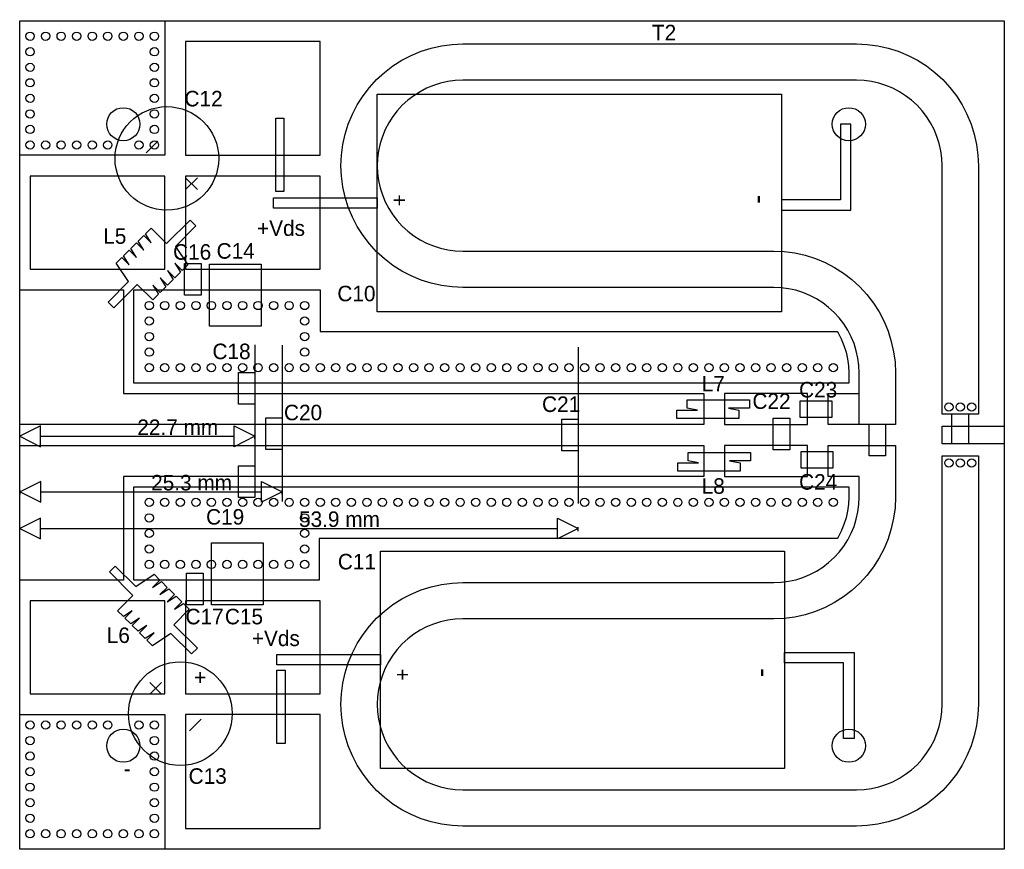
# Model space of a CAD drawing. Header units: millimetres. Extents: x -6.9 to 88.1, y -1.6 to 78.5.
import ezdxf

# ---------------------------------------------------------------- set-up
doc = ezdxf.new("R2010")
doc.units = ezdxf.units.MM
doc.header["$MEASUREMENT"] = 0
for name, color, linetype, true_color in [('bound', 3, 'Continuous', 0x00ff00), ('case_dimensions', 4, 'Continuous', 0x00ffff), ('cond', 3, 'Continuous', 0x00ff00), ('hole', 2, 'Continuous', 0xffff00), ('packages', 216, 'Continuous', 0x800080), ('pcvia1', 1, 'Continuous', 0xff0000), ('silk_screen', 5, 'Continuous', 0x0000ff), ('text', 176, 'Continuous', 0x000080)]:
    doc.layers.add(name, color=color, linetype=linetype, true_color=true_color)

# ---------------------------------------------------------------- blocks, each defined once
blk = doc.blocks.new('BLF188XR_Output_PCB_Comp_Rev1_ads_rflib__DIMLIN__layout_DL4')
at = {"layer": 'silk_screen'}
for points in [[(-26.95, 0.254), (-24.95, -0.746), (-24.95, 1.254)], [(26.95, 0.254), (24.95, -0.746), (24.95, 1.254)]]:
    blk.add_lwpolyline(points, close=True, dxfattribs=at)
for points in [[(-26.95, 0), (-26.95, 0.381)], [(-24.95, 0.254), (24.95, 0.254)], [(26.95, 0), (26.95, 0.381)]]:
    blk.add_lwpolyline(points, dxfattribs=at)
at = {"layer": 'silk_screen', "insert": (0, 0.381), "char_height": 1.5, "attachment_point": 7}
blk.add_mtext('53.9 mm', dxfattribs=at)

msp = doc.modelspace()

# ---------------------------------------------------------------- linework, layer by layer
at = {"layer": 'bound'}
msp.add_lwpolyline([(-6.9, -1.6), (-6.9, 78.4), (88.1, 78.4), (88.1, -1.6)], close=True, dxfattribs=at)
at = {"layer": 'case_dimensions'}
for points in [[(73.3, 60.1), (73.3, 68.4), (72.3, 68.4), (72.3, 61.1), (66.6, 61.1), (66.6, 60.1)], [(17.6, 60.3), (17.6, 61.3), (27.6, 61.3), (27.6, 60.3)], [(17.9, 16.2), (17.9, 17.2), (27.9, 17.2), (27.9, 16.2)], [(73.6, 17.4), (73.6, 9.1), (72.6, 9.1), (72.6, 16.4), (66.9, 16.4), (66.9, 17.4)]]:
    msp.add_lwpolyline(points, close=True, dxfattribs=at)
at = {"layer": 'cond'}
for points in [[(-6.9, 65.4), (-6.9, 78.4), (7.1, 78.4), (7.1, 65.4)], [(9.1, 65.4), (22.1, 65.4), (22.1, 76.4), (9.1, 76.4)], [(73.85, 76.15), (74.8741, 76.1053), (75.8904, 75.9715), (76.8911, 75.7496), (77.8687, 75.4414), (78.8158, 75.0491), (79.725, 74.5758), (80.5895, 74.025), (81.4028, 73.401), (82.1585, 72.7085), (82.851, 71.9528), (83.475, 71.1395), (84.0258, 70.275), (84.4991, 69.3658), (84.8914, 68.4187), (85.1996, 67.4411), (85.4215, 66.4404), (85.5553, 65.4241), (85.6, 64.4), (85.6, 40.4), (82.1, 40.4), (82.1, 64.4), (82.0686, 65.119), (81.9747, 65.8326), (81.8189, 66.5353), (81.6025, 67.2217), (81.327, 67.8866), (80.9947, 68.525), (80.608, 69.132), (80.1699, 69.703), (79.6836, 70.2336), (79.153, 70.7199), (78.582, 71.158), (77.975, 71.5447), (77.3366, 71.877), (76.6717, 72.1525), (75.9853, 72.3689), (75.2826, 72.5247), (74.569, 72.6186), (73.85, 72.65), (35.85, 72.65), (35.131, 72.6186), (34.4174, 72.5247), (33.7147, 72.3689), (33.0283, 72.1525), (32.3634, 71.877), (31.725, 71.5447), (31.118, 71.158), (30.547, 70.7199), (30.0164, 70.2336), (29.5301, 69.703), (29.092, 69.132), (28.7053, 68.525), (28.373, 67.8866), (28.0975, 67.2217), (27.8811, 66.5353), (27.7253, 65.8326), (27.6314, 65.119), (27.6, 64.4), (27.6314, 63.681), (27.7253, 62.9674), (27.8811, 62.2647), (28.0975, 61.5783), (28.373, 60.9134), (28.7053, 60.275), (29.092, 59.668), (29.5301, 59.097), (30.0164, 58.5664), (30.547, 58.0801), (31.118, 57.642), (31.725, 57.2553), (32.3634, 56.923), (33.0283, 56.6475), (33.7147, 56.4311), (34.4174, 56.2753), (35.131, 56.1814), (35.85, 56.15), (65.85, 56.15), (66.8741, 56.1053), (67.8904, 55.9715), (68.8911, 55.7496), (69.8687, 55.4414), (70.8158, 55.0491), (71.725, 54.5758), (72.5895, 54.025), (73.4028, 53.401), (74.1585, 52.7085), (74.851, 51.9528), (75.475, 51.1395), (76.0258, 50.275), (76.4991, 49.3658), (76.8914, 48.4187), (77.1996, 47.4411), (77.4215, 46.4404), (77.5553, 45.4241), (77.6, 44.4), (77.6, 39.4), (71.1, 39.4), (71.1, 42.4), (74.1, 42.4), (74.1, 44.4), (74.0686, 45.119), (73.9747, 45.8326), (73.8189, 46.5353), (73.6025, 47.2217), (73.327, 47.8866), (72.9947, 48.525), (72.608, 49.132), (72.1699, 49.703), (71.6836, 50.2336), (71.153, 50.7199), (70.582, 51.158), (69.975, 51.5447), (69.3366, 51.877), (68.6717, 52.1525), (67.9853, 52.3689), (67.2826, 52.5247), (66.569, 52.6186), (65.85, 52.65), (35.85, 52.65), (34.8259, 52.6947), (33.8096, 52.8285), (32.8089, 53.0504), (31.8313, 53.3586), (30.8842, 53.7509), (29.975, 54.2242), (29.1105, 54.775), (28.2972, 55.399), (27.5415, 56.0915), (26.849, 56.8472), (26.225, 57.6605), (25.6742, 58.525), (25.2009, 59.4342), (24.8086, 60.3813), (24.5004, 61.3589), (24.2785, 62.3596), (24.1447, 63.3759), (24.1, 64.4), (24.1447, 65.4241), (24.2785, 66.4404), (24.5004, 67.4411), (24.8086, 68.4187), (25.2009, 69.3658), (25.6742, 70.275), (26.225, 71.1395), (26.849, 71.9528), (27.5415, 72.7085), (28.2972, 73.401), (29.1105, 74.025), (29.975, 74.5758), (30.8842, 75.0491), (31.8313, 75.4414), (32.8089, 75.7496), (33.8096, 75.9715), (34.8259, 76.1053), (35.85, 76.15)], [(-5.9, 54.4), (7.1, 54.4), (7.1, 63.4), (-5.9, 63.4)], [(9.1, 54.4), (22.1, 54.4), (22.1, 63.4), (9.1, 63.4)], [(3.1, 52.4), (3.1, 42.4), (59.1, 42.4), (59.1, 39.4), (-6.9, 39.4), (-6.9, 52.4)], [(22.1, 52.4), (22.1, 48.4), (71.9821, 48.4), (72.0617, 48.275), (72.3739, 47.6753), (72.6326, 47.0507), (72.8359, 46.4058), (72.9823, 45.7458), (73.0705, 45.0755), (73.1, 44.4), (73.1, 43.4), (4.1, 43.4), (4.1, 52.4)], [(61.1, 39.4), (69.1, 39.4), (69.1, 42.4), (61.1, 42.4)], [(82.1, 37.555), (82.1, 39.245), (88.1, 39.245), (88.1, 37.555)], [(59.1, 37.4), (59.1, 34.4), (3.1, 34.4), (3.1, 24.4), (-6.9, 24.4), (-6.9, 37.4)], [(77.6, 37.4), (77.6, 32.4), (77.5553, 31.3759), (77.4215, 30.3596), (77.1996, 29.3589), (76.8914, 28.3813), (76.4991, 27.4342), (76.0258, 26.525), (75.475, 25.6605), (74.851, 24.8472), (74.1585, 24.0915), (73.4028, 23.399), (72.5895, 22.775), (71.725, 22.2242), (70.8158, 21.7509), (69.8687, 21.3586), (68.8911, 21.0504), (67.8904, 20.8285), (66.8741, 20.6947), (65.85, 20.65), (35.85, 20.65), (35.131, 20.6186), (34.4174, 20.5247), (33.7147, 20.3689), (33.0283, 20.1525), (32.3634, 19.877), (31.725, 19.5447), (31.118, 19.158), (30.547, 18.7199), (30.0164, 18.2336), (29.5301, 17.703), (29.092, 17.132), (28.7053, 16.525), (28.373, 15.8866), (28.0975, 15.2217), (27.8811, 14.5353), (27.7253, 13.8326), (27.6314, 13.119), (27.6, 12.4), (27.6314, 11.681), (27.7253, 10.9674), (27.8811, 10.2647), (28.0975, 9.5783), (28.373, 8.9134), (28.7053, 8.275), (29.092, 7.668), (29.5301, 7.097), (30.0164, 6.5664), (30.547, 6.0801), (31.118, 5.642), (31.725, 5.2553), (32.3634, 4.923), (33.0283, 4.6475), (33.7147, 4.4311), (34.4174, 4.2753), (35.131, 4.1814), (35.85, 4.15), (73.85, 4.15), (74.569, 4.1814), (75.2826, 4.2753), (75.9853, 4.4311), (76.6717, 4.6475), (77.3366, 4.923), (77.975, 5.2553), (78.582, 5.642), (79.153, 6.0801), (79.6836, 6.5664), (80.1699, 7.097), (80.608, 7.668), (80.9947, 8.275), (81.327, 8.9134), (81.6025, 9.5783), (81.8189, 10.2647), (81.9747, 10.9674), (82.0686, 11.681), (82.1, 12.4), (82.1, 36.4), (85.6, 36.4), (85.6, 12.4), (85.5553, 11.3759), (85.4215, 10.3596), (85.1996, 9.3589), (84.8914, 8.3813), (84.4991, 7.4342), (84.0258, 6.525), (83.475, 5.6605), (82.851, 4.8472), (82.1585, 4.0915), (81.4028, 3.399), (80.5895, 2.775), (79.725, 2.2242), (78.8158, 1.7509), (77.8687, 1.3586), (76.8911, 1.0504), (75.8904, 0.8285), (74.8741, 0.6947), (73.85, 0.65), (35.85, 0.65), (34.8259, 0.6947), (33.8096, 0.8285), (32.8089, 1.0504), (31.8313, 1.3586), (30.8842, 1.7509), (29.975, 2.2242), (29.1105, 2.775), (28.2972, 3.399), (27.5415, 4.0915), (26.849, 4.8472), (26.225, 5.6605), (25.6742, 6.525), (25.2009, 7.4342), (24.8086, 8.3813), (24.5004, 9.3589), (24.2785, 10.3596), (24.1447, 11.3759), (24.1, 12.4), (24.1447, 13.4241), (24.2785, 14.4404), (24.5004, 15.4411), (24.8086, 16.4187), (25.2009, 17.3658), (25.6742, 18.275), (26.225, 19.1395), (26.849, 19.9528), (27.5415, 20.7085), (28.2972, 21.401), (29.1105, 22.025), (29.975, 22.5758), (30.8842, 23.0491), (31.8313, 23.4414), (32.8089, 23.7496), (33.8096, 23.9715), (34.8259, 24.1053), (35.85, 24.15), (65.85, 24.15), (66.569, 24.1814), (67.2826, 24.2753), (67.9853, 24.4311), (68.6717, 24.6475), (69.3366, 24.923), (69.975, 25.2553), (70.582, 25.642), (71.153, 26.0801), (71.6836, 26.5664), (72.1699, 27.097), (72.608, 27.668), (72.9947, 28.275), (73.327, 28.9134), (73.6025, 29.5783), (73.8189, 30.2647), (73.9747, 30.9674), (74.0686, 31.681), (74.1, 32.4), (74.1, 34.4), (71.1, 34.4), (71.1, 37.4)], [(61.1, 34.4), (69.1, 34.4), (69.1, 37.4), (61.1, 37.4)], [(73.1, 33.4), (73.1, 32.4), (73.0705, 31.7245), (72.9823, 31.0542), (72.8359, 30.3942), (72.6326, 29.7493), (72.3739, 29.1247), (72.0617, 28.525), (71.9821, 28.4), (22, 28.4), (22, 24.4), (4.1, 24.4), (4.1, 33.4)], [(-5.9, 13.4), (7.1, 13.4), (7.1, 22.4), (-5.9, 22.4)], [(9.1, 13.4), (22.1, 13.4), (22.1, 22.4), (9.1, 22.4)], [(-6.9, -1.6), (-6.9, 11.4), (7.1, 11.4), (7.1, -1.6)], [(9.1, 0.4), (22.1, 0.4), (22.1, 11.4), (9.1, 11.4)]]:
    msp.add_lwpolyline(points, close=True, dxfattribs=at)
at = {"layer": 'hole'}
for centre in [(3.1, 68.4), (73.1, 68.4), (3.1, 8.4), (73.1, 8.4)]:
    msp.add_circle(centre, 1.6, dxfattribs=at)
at = {"layer": 'packages'}
for points in [[(73.85, 76.15), (74.8741, 76.1053), (75.8904, 75.9715), (76.8911, 75.7496), (77.8687, 75.4414), (78.8158, 75.0491), (79.725, 74.5758), (80.5895, 74.025), (81.4028, 73.401), (82.1585, 72.7085), (82.851, 71.9528), (83.475, 71.1395), (84.0258, 70.275), (84.4991, 69.3658), (84.8914, 68.4187), (85.1996, 67.4411), (85.4215, 66.4404), (85.5553, 65.4241), (85.6, 64.4), (85.6, 40.4), (84.65, 40.4), (84.65, 37.555), (83.05, 37.555), (83.05, 40.4), (82.1, 40.4), (82.1, 64.4), (82.0686, 65.119), (81.9747, 65.8326), (81.8189, 66.5353), (81.6025, 67.2217), (81.327, 67.8866), (80.9947, 68.525), (80.608, 69.132), (80.1699, 69.703), (79.6836, 70.2336), (79.153, 70.7199), (78.582, 71.158), (77.975, 71.5447), (77.3366, 71.877), (76.6717, 72.1525), (75.9853, 72.3689), (75.2826, 72.5247), (74.569, 72.6186), (73.85, 72.65), (35.85, 72.65), (35.131, 72.6186), (34.4174, 72.5247), (33.7147, 72.3689), (33.0283, 72.1525), (32.3634, 71.877), (31.725, 71.5447), (31.118, 71.158), (30.547, 70.7199), (30.0164, 70.2336), (29.5301, 69.703), (29.092, 69.132), (28.7053, 68.525), (28.373, 67.8866), (28.0975, 67.2217), (27.8811, 66.5353), (27.7253, 65.8326), (27.6314, 65.119), (27.6, 64.4), (27.6314, 63.681), (27.7253, 62.9674), (27.8811, 62.2647), (28.0975, 61.5783), (28.373, 60.9134), (28.7053, 60.275), (29.092, 59.668), (29.5301, 59.097), (30.0164, 58.5664), (30.547, 58.0801), (31.118, 57.642), (31.725, 57.2553), (32.3634, 56.923), (33.0283, 56.6475), (33.7147, 56.4311), (34.4174, 56.2753), (35.131, 56.1814), (35.85, 56.15), (65.85, 56.15), (66.8741, 56.1053), (67.8904, 55.9715), (68.8911, 55.7496), (69.8687, 55.4414), (70.8158, 55.0491), (71.725, 54.5758), (72.5895, 54.025), (73.4028, 53.401), (74.1585, 52.7085), (74.851, 51.9528), (75.475, 51.1395), (76.0258, 50.275), (76.4991, 49.3658), (76.8914, 48.4187), (77.1996, 47.4411), (77.4215, 46.4404), (77.5553, 45.4241), (77.6, 44.4), (77.6, 39.4), (76.65, 39.4), (76.65, 36.4), (75.05, 36.4), (75.05, 39.4), (74.1, 39.4), (74.1, 44.4), (74.0686, 45.119), (73.9747, 45.8326), (73.8189, 46.5353), (73.6025, 47.2217), (73.327, 47.8866), (72.9947, 48.525), (72.608, 49.132), (72.1699, 49.703), (71.6836, 50.2336), (71.153, 50.7199), (70.582, 51.158), (69.975, 51.5447), (69.3366, 51.877), (68.6717, 52.1525), (67.9853, 52.3689), (67.2826, 52.5247), (66.569, 52.6186), (65.85, 52.65), (35.85, 52.65), (34.8259, 52.6947), (33.8096, 52.8285), (32.8089, 53.0504), (31.8313, 53.3586), (30.8842, 53.7509), (29.975, 54.2242), (29.1105, 54.775), (28.2972, 55.399), (27.5415, 56.0915), (26.849, 56.8472), (26.225, 57.6605), (25.6742, 58.525), (25.2009, 59.4342), (24.8086, 60.3813), (24.5004, 61.3589), (24.2785, 62.3596), (24.1447, 63.3759), (24.1, 64.4), (24.1447, 65.4241), (24.2785, 66.4404), (24.5004, 67.4411), (24.8086, 68.4187), (25.2009, 69.3658), (25.6742, 70.275), (26.225, 71.1395), (26.849, 71.9528), (27.5415, 72.7085), (28.2972, 73.401), (29.1105, 74.025), (29.975, 74.5758), (30.8842, 75.0491), (31.8313, 75.4414), (32.8089, 75.7496), (33.8096, 75.9715), (34.8259, 76.1053), (35.85, 76.15)], [(27.6, 50.3), (27.6, 71.3), (66.6, 71.3), (66.6, 50.3)], [(17.8, 69), (18.6, 69), (18.6, 61.9115), (17.8, 61.9115)], [(10.1063, 58.5863), (8.1264, 56.6064), (9.3285, 54.8386), (8.7628, 54.2728), (8.0556, 54.98), (8.6214, 54.1315), (8.0556, 53.5658), (7.3485, 54.2729), (7.9143, 53.4244), (7.3486, 52.8587), (6.6415, 53.5658), (7.2072, 52.7173), (6.6415, 52.1516), (5.9344, 52.8587), (6.5001, 52.0102), (5.9344, 51.4445), (4.4494, 52.9294), (2.1867, 50.6667), (1.6211, 51.2323), (3.601, 53.2122), (2.3988, 54.98), (2.9645, 55.5457), (3.6716, 54.8386), (3.1059, 55.6872), (3.6716, 56.2528), (4.3787, 55.5457), (3.813, 56.3943), (4.3787, 56.9599), (5.0858, 56.2528), (4.5201, 57.1013), (5.0858, 57.6671), (5.7929, 56.9599), (5.2272, 57.8084), (5.7929, 58.3742), (7.2779, 56.8892), (9.5407, 59.1519)], [(9, 51.9), (9, 54.95), (10.6, 54.95), (10.6, 51.9)], [(11.4, 48.9), (11.4, 54.9), (16.4, 54.9), (16.4, 48.9)], [(14.2, 41.375), (14.2, 44.425), (15.8, 44.425), (15.8, 41.375)], [(63.5, 41.8), (63.5, 41), (61.5, 41), (62.5, 40.8), (62.5, 40), (56.5, 40), (56.5, 40.8), (58.5, 40.8), (57.5, 41), (57.5, 41.8)], [(68.4, 41.6999), (71.45, 41.7), (71.45, 40.1), (68.4, 40.1001)], [(16.8337, 37.002), (16.8337, 40.052), (18.4337, 40.052), (18.4337, 37.002)], [(45.4, 36.875), (45.4, 39.925), (47, 39.925), (47, 36.875)], [(65.8046, 36.975), (65.8046, 40.025), (67.4046, 40.025), (67.4046, 36.975)], [(63.6, 36.7), (63.6, 35.9), (61.6, 35.9), (62.6, 35.7), (62.6, 34.9), (56.6, 34.9), (56.6, 35.7), (58.6, 35.7), (57.6, 35.9), (57.6, 36.7)], [(68.5, 36.7999), (71.55, 36.8), (71.55, 35.2), (68.5, 35.2001)], [(14.2, 32.375), (14.2, 35.425), (15.8, 35.425), (15.8, 32.375)], [(11.6, 22), (11.6, 28), (16.6, 28), (16.6, 22)], [(27.9, 6.2), (27.9, 27.2), (66.9, 27.2), (66.9, 6.2)], [(2.323, 25.7426), (4.3029, 23.7627), (6.0707, 24.9648), (6.6364, 24.3991), (5.9293, 23.692), (6.7778, 24.2577), (7.3435, 23.692), (6.6364, 22.9849), (7.4849, 23.5506), (8.0506, 22.9849), (7.3435, 22.2778), (8.192, 22.8435), (8.7577, 22.2778), (8.0506, 21.5707), (8.8991, 22.1364), (9.4648, 21.5707), (7.9799, 20.0858), (10.2426, 17.823), (9.677, 17.2574), (7.6971, 19.2373), (5.9293, 18.0352), (5.3636, 18.6009), (6.0707, 19.308), (5.2222, 18.7423), (4.6565, 19.308), (5.3636, 20.0151), (4.5151, 19.4494), (3.9494, 20.0151), (4.6565, 20.7222), (3.808, 20.1565), (3.2423, 20.7222), (3.9494, 21.4293), (3.1009, 20.8636), (2.5352, 21.4293), (4.0201, 22.9142), (1.7574, 25.177)], [(9.2, 22), (9.2, 25.05), (10.8, 25.05), (10.8, 22)], [(17.9, 15.7), (18.7, 15.7), (18.7, 8.6115), (17.9, 8.6115)]]:
    msp.add_lwpolyline(points, close=True, dxfattribs=at)
for centre in [(7.3, 65.1), (8.6, 11.5)]:
    msp.add_circle(centre, 5, dxfattribs=at)
at = {"layer": 'pcvia1'}
for centre in [(-5.9, 76.9), (-4.4, 76.9), (-2.9, 76.9), (-1.4, 76.9), (0.1, 76.9), (1.6, 76.9), (3.1, 76.9), (4.6, 76.9), (6.1, 76.9), (-5.9, 75.4), (6.1, 75.4), (-5.9, 73.9), (6.1, 73.9), (-5.9, 72.4), (6.1, 72.4), (-5.9, 70.9), (6.1, 70.9), (-5.9, 69.4), (6.1, 69.4), (-5.9, 67.9), (6.1, 67.9), (-5.9, 66.4), (-4.4, 66.4), (-2.9, 66.4), (-1.4, 66.4), (0.1, 66.4), (1.6, 66.4), (4.6, 66.4), (6.1, 66.4), (5.6, 50.9), (7.1, 50.9), (8.6, 50.9), (10.1, 50.9), (11.6, 50.9), (13.1, 50.9), (14.6, 50.9), (16.1, 50.9), (17.6, 50.9), (19.1, 50.9), (20.6, 50.9), (5.6, 49.4), (20.6, 49.4), (5.6, 47.9), (20.6, 47.9), (5.6, 46.4), (20.6, 46.4), (5.6, 44.9), (7.1, 44.9), (8.6, 44.9), (10.1, 44.9), (11.6, 44.9), (13.1, 44.9), (14.6, 44.9), (16.1, 44.9), (17.6, 44.9), (19.1, 44.9), (20.6, 44.9), (22.1, 44.9), (23.6, 44.9), (25.1, 44.9), (26.6, 44.9), (28.1, 44.9), (29.6, 44.9), (31.1, 44.9), (32.6, 44.9), (34.1, 44.9), (35.6, 44.9), (37.1, 44.9), (38.6, 44.9), (40.1, 44.9), (41.6, 44.9), (43.1, 44.9), (44.6, 44.9), (46.1, 44.9), (47.6, 44.9), (49.1, 44.9), (50.6, 44.9), (52.1, 44.9), (53.6, 44.9), (55.1, 44.9), (56.6, 44.9), (58.1, 44.9), (59.6, 44.9), (61.1, 44.9), (62.6, 44.9), (64.1, 44.9), (65.6, 44.9), (67.1, 44.9), (68.6, 44.9), (70.1, 44.9), (71.6, 44.9), (82.75, 41.1), (83.85, 41.1), (84.95, 41.1), (82.75, 35.7), (83.85, 35.7), (84.95, 35.7), (5.6, 31.9), (7.1, 31.9), (8.6, 31.9), (10.1, 31.9), (11.6, 31.9), (13.1, 31.9), (14.6, 31.9), (16.1, 31.9), (17.6, 31.9), (19.1, 31.9), (20.6, 31.9), (22.1, 31.9), (23.6, 31.9), (25.1, 31.9), (26.6, 31.9), (28.1, 31.9), (29.6, 31.9), (31.1, 31.9), (32.6, 31.9), (34.1, 31.9), (35.6, 31.9), (37.1, 31.9), (38.6, 31.9), (40.1, 31.9), (41.6, 31.9), (43.1, 31.9), (44.6, 31.9), (46.1, 31.9), (47.6, 31.9), (49.1, 31.9), (50.6, 31.9), (52.1, 31.9), (53.6, 31.9), (55.1, 31.9), (56.6, 31.9), (58.1, 31.9), (59.6, 31.9), (61.1, 31.9), (62.6, 31.9), (64.1, 31.9), (65.6, 31.9), (67.1, 31.9), (68.6, 31.9), (70.1, 31.9), (71.6, 31.9), (5.6, 30.4), (20.6, 30.4), (5.6, 28.9), (20.6, 28.9), (5.6, 27.4), (20.6, 27.4), (5.6, 25.9), (7.1, 25.9), (8.6, 25.9), (10.1, 25.9), (11.6, 25.9), (13.1, 25.9), (14.6, 25.9), (16.1, 25.9), (17.6, 25.9), (19.1, 25.9), (20.6, 25.9), (-5.9, 10.4), (-4.4, 10.4), (-2.9, 10.4), (-1.4, 10.4), (0.1, 10.4), (1.6, 10.4), (4.6, 10.4), (6.1, 10.4), (-5.9, 8.9), (6.1, 8.9), (-5.9, 7.4), (6.1, 7.4), (-5.9, 5.9), (6.1, 5.9), (-5.9, 4.4), (6.1, 4.4), (-5.9, 2.9), (6.1, 2.9), (-5.9, 1.4), (6.1, 1.4), (-5.9, -0.1), (-4.4, -0.1), (-2.9, -0.1), (-1.4, -0.1), (0.1, -0.1), (1.6, -0.1), (3.1, -0.1), (4.6, -0.1), (6.1, -0.1)]:
    msp.add_circle(centre, 0.4, dxfattribs=at)
at = {"layer": 'silk_screen'}
for points in [[(15.8, 47.1), (15.8, 33.4)], [(18.4337, 47.0562), (18.4337, 31.9881)], [(47, 46.8681), (47, 31.8)], [(-6.9, 38.019), (-6.9, 38.4)], [(-4.9, 38.273), (13.8, 38.273)], [(15.8, 38.019), (15.8, 38.4)], [(-6.8663, 32.646), (-6.8663, 33.027)], [(-4.8663, 32.9), (16.4337, 32.9)], [(18.4337, 32.646), (18.4337, 33.027)]]:
    msp.add_lwpolyline(points, dxfattribs=at)
for points in [[(-6.9, 38.273), (-4.9, 37.273), (-4.9, 39.273)], [(15.8, 38.273), (13.8, 37.273), (13.8, 39.273)], [(-6.8663, 32.9), (-4.8663, 31.9), (-4.8663, 33.9)], [(18.4337, 32.9), (16.4337, 31.9), (16.4337, 33.9)]]:
    msp.add_lwpolyline(points, close=True, dxfattribs=at)
at = {"layer": 'text'}
for points in [[(5.291, 65.639), (6.4221, 66.7704)], [(9.1094, 63.2346), (10.2409, 62.1037)], [(9.1096, 62.1035), (10.2406, 63.2349)], [(6.7906, 13.3654), (5.6591, 14.4963)], [(6.7904, 14.4965), (5.6594, 13.3651)], [(10.609, 10.961), (9.4779, 9.8296)]]:
    msp.add_lwpolyline(points, dxfattribs=at)

# ---------------------------------------------------------------- block references
msp.add_blockref('BLF188XR_Output_PCB_Comp_Rev1_ads_rflib__DIMLIN__layout_DL4', (20.05, 29.119))

# ---------------------------------------------------------------- texts
at = {"layer": 'packages', "insert": (1.5, 18.3), "char_height": 1.5, "attachment_point": 7}
msp.add_mtext('L6', dxfattribs=at)
at = {"layer": 'silk_screen', "char_height": 1.5, "attachment_point": 7}
for s, insert in [('T2', (54.1, 76.5)), ('C12', (9, 70.1)), ('+Vds', (16, 57.6)), ('L5', (1.1611, 56.8352)), ('C16', (7.9, 55.3)), ('C14', (12.1, 55.4)), ('C10', (23.7495, 51.2877)), ('C18', (11.7, 45.7)), ('L7', (58.9, 42.6)), ('C23', (68.3, 42)), ('C22', (63.8, 40.9)), ('C21', (43.5, 40.6)), ('C20', (18.6, 39.8)), ('22.7 mm', (4.45, 38.4)), ('25.3 mm', (5.7837, 33.027)), ('L8', (58.9, 32.7)), ('C24', (68.3, 33.1)), ('C19', (11.0834, 29.727)), ('C11', (23.8, 25.4)), ('C17', (9.1, 20.1)), ('C15', (12.9, 20.1)), ('+Vds', (15.5, 18)), ('C13', (9.4, 4.7))]:
    msp.add_mtext(s, dxfattribs=dict(at, insert=insert))
at = {"layer": 'text', "attachment_point": 7}
for s, insert, char_height, rotation in [('+', (29.002, 61.651), 1.5, 270), ('-', (63.651, 61.602), 2, 270), ('+', (29.302, 15.849), 1.5, 270), ('-', (63.951, 15.898), 2, 270), ('+', (11.1, 15.7), 1.5, 180), ('-', (3.8, 6.6), 1.5, 180)]:
    msp.add_mtext(s, dxfattribs=dict(at, insert=insert, char_height=char_height, rotation=rotation))

doc.saveas('drawing.dxf')
